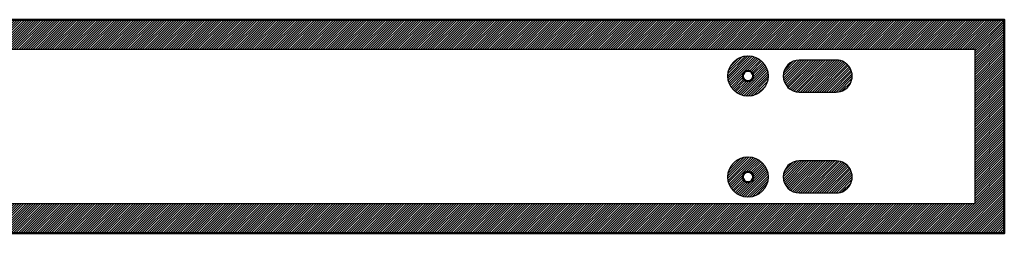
# Model space of a CAD drawing. Header units: millimetres. Extents: x 0 to 1220, y -127 to 0.
# Tile 3 of 3: x 634 to 1220, y -127 to 0. Entities that reach past the tile are written whole.
import ezdxf

# ---------------------------------------------------------------- set-up
doc = ezdxf.new("R2010")
doc.units = ezdxf.units.MM
for name, color, linetype, true_color in [('SkLO BORDER OF DRILLING AREA', 7, 'Continuous', 0x007f00), ('SkLO CANOPY OUTLINE', 7, 'Continuous', 0x7d26cd), ('SkLO MOUNTING HOLES', 7, 'Continuous', 0x7d26cd), ('SkLO NO DRILLING AREA', 7, 'Continuous', 0xc80000)]:
    doc.layers.add(name, color=color, linetype=linetype, true_color=true_color)
pattern_1 = [(45, (11020.7304, 127), (-0.70710678, 0.70710678), [])]

msp = doc.modelspace()

# ---------------------------------------------------------------- hatches: boundary and pattern name
at = {"layer": 'SkLO NO DRILLING AREA'}
h = msp.add_hatch(dxfattribs=at)
h.set_pattern_fill('Hatch1', color=256, scale=8, angle=45, style=0, pattern_type=2)
h.set_pattern_definition([(45, (12133.8838, 381), (-0.70710678, 0.70710678), [])])
h.paths.add_polyline_path([(0, 0), (1220, 0), (1220, -127), (0, -127)], flags=0)
h.paths.add_polyline_path([(17.5, -17.5), (1202.5, -17.5), (1202.5, -109.5), (17.5, -109.5)], flags=0)
h = msp.add_hatch(dxfattribs=at)
h.set_pattern_fill('Hatch1', color=256, scale=8, angle=45, style=0, pattern_type=2)
h.set_pattern_definition(pattern_1)
h.paths.add_polyline_path([(1079.5, -33.5), (1079.5, -33.29), (1079.49, -33.08), (1079.48, -32.87), (1079.47, -32.67), (1079.45, -32.46), (1079.43, -32.25), (1079.41, -32.04), (1079.38, -31.83), (1079.35, -31.63), (1079.32, -31.42), (1079.28, -31.22), (1079.24, -31.01), (1079.19, -30.81), (1079.15, -30.6), (1079.09, -30.4), (1079.04, -30.2), (1078.98, -30), (1078.92, -29.8), (1078.85, -29.6), (1078.78, -29.41), (1078.71, -29.21), (1078.63, -29.02), (1078.55, -28.82), (1078.47, -28.63), (1078.38, -28.44), (1078.29, -28.25), (1078.2, -28.07), (1078.1, -27.88), (1078, -27.7), (1077.9, -27.52), (1077.8, -27.33), (1077.69, -27.16), (1077.57, -26.98), (1077.46, -26.81), (1077.34, -26.63), (1077.22, -26.46), (1077.1, -26.3), (1076.97, -26.13), (1076.84, -25.97), (1076.71, -25.8), (1076.57, -25.65), (1076.43, -25.49), (1076.29, -25.33), (1076.15, -25.18), (1076, -25.03), (1075.86, -24.89), (1075.7, -24.74), (1075.55, -24.6), (1075.39, -24.46), (1075.24, -24.33), (1075.07, -24.19), (1074.91, -24.06), (1074.75, -23.93), (1074.58, -23.81), (1074.41, -23.69), (1074.24, -23.57), (1074.06, -23.45), (1073.89, -23.34), (1073.71, -23.23), (1073.53, -23.13), (1073.35, -23.02), (1073.17, -22.92), (1072.98, -22.82), (1072.79, -22.73), (1072.61, -22.64), (1072.42, -22.55), (1072.22, -22.47), (1072.03, -22.39), (1071.84, -22.31), (1071.64, -22.24), (1071.45, -22.17), (1071.25, -22.1), (1071.05, -22.04), (1070.85, -21.98), (1070.65, -21.92), (1070.45, -21.87), (1070.24, -21.82), (1070.04, -21.77), (1069.83, -21.73), (1069.63, -21.69), (1069.42, -21.66), (1069.22, -21.62), (1069.01, -21.6), (1068.8, -21.57), (1068.59, -21.55), (1068.39, -21.53), (1068.18, -21.52), (1067.97, -21.51), (1067.76, -21.5), (1067.55, -21.5), (1067.34, -21.5), (1067.13, -21.51), (1066.93, -21.51), (1066.72, -21.53), (1066.51, -21.54), (1066.3, -21.56), (1066.09, -21.58), (1065.89, -21.61), (1065.68, -21.64), (1065.47, -21.67), (1065.27, -21.71), (1065.06, -21.75), (1064.86, -21.79), (1064.66, -21.84), (1064.45, -21.89), (1064.25, -21.95), (1064.05, -22.01), (1063.85, -22.07), (1063.65, -22.13), (1063.46, -22.2), (1063.26, -22.27), (1063.07, -22.35), (1062.87, -22.43), (1062.68, -22.51), (1062.49, -22.6), (1062.3, -22.69), (1062.11, -22.78), (1061.93, -22.87), (1061.74, -22.97), (1061.56, -23.07), (1061.38, -23.18), (1061.2, -23.29), (1061.02, -23.4), (1060.85, -23.51), (1060.68, -23.63), (1060.51, -23.75), (1060.34, -23.87), (1060.17, -24), (1060.01, -24.13), (1059.84, -24.26), (1059.68, -24.39), (1059.53, -24.53), (1059.37, -24.67), (1059.22, -24.81), (1059.07, -24.96), (1058.92, -25.11), (1058.78, -25.26), (1058.64, -25.41), (1058.5, -25.57), (1058.36, -25.72), (1058.23, -25.88), (1058.09, -26.05), (1057.97, -26.21), (1057.84, -26.38), (1057.72, -26.55), (1057.6, -26.72), (1057.48, -26.89), (1057.37, -27.07), (1057.26, -27.25), (1057.15, -27.42), (1057.05, -27.61), (1056.95, -27.79), (1056.85, -27.97), (1056.75, -28.16), (1056.66, -28.35), (1056.57, -28.54), (1056.49, -28.73), (1056.41, -28.92), (1056.33, -29.11), (1056.26, -29.31), (1056.18, -29.5), (1056.12, -29.7), (1056.05, -29.9), (1055.99, -30.1), (1055.93, -30.3), (1055.88, -30.5), (1055.83, -30.71), (1055.78, -30.91), (1055.74, -31.11), (1055.7, -31.32), (1055.66, -31.52), (1055.63, -31.73), (1055.6, -31.94), (1055.58, -32.15), (1055.55, -32.35), (1055.54, -32.56), (1055.52, -32.77), (1055.51, -32.98), (1055.5, -33.19), (1055.5, -33.4), (1055.5, -33.6), (1055.5, -33.81), (1055.51, -34.02), (1055.52, -34.23), (1055.54, -34.44), (1055.55, -34.65), (1055.58, -34.85), (1055.6, -35.06), (1055.63, -35.27), (1055.66, -35.48), (1055.7, -35.68), (1055.74, -35.89), (1055.78, -36.09), (1055.83, -36.29), (1055.88, -36.5), (1055.93, -36.7), (1055.99, -36.9), (1056.05, -37.1), (1056.12, -37.3), (1056.18, -37.5), (1056.26, -37.69), (1056.33, -37.89), (1056.41, -38.08), (1056.49, -38.27), (1056.57, -38.46), (1056.66, -38.65), (1056.75, -38.84), (1056.85, -39.03), (1056.95, -39.21), (1057.05, -39.39), (1057.15, -39.58), (1057.26, -39.75), (1057.37, -39.93), (1057.48, -40.11), (1057.6, -40.28), (1057.72, -40.45), (1057.84, -40.62), (1057.97, -40.79), (1058.09, -40.95), (1058.23, -41.12), (1058.36, -41.28), (1058.5, -41.43), (1058.64, -41.59), (1058.78, -41.74), (1058.92, -41.89), (1059.07, -42.04), (1059.22, -42.19), (1059.37, -42.33), (1059.53, -42.47), (1059.68, -42.61), (1059.84, -42.74), (1060.01, -42.87), (1060.17, -43), (1060.34, -43.13), (1060.51, -43.25), (1060.68, -43.37), (1060.85, -43.49), (1061.02, -43.6), (1061.2, -43.71), (1061.38, -43.82), (1061.56, -43.93), (1061.74, -44.03), (1061.93, -44.13), (1062.11, -44.22), (1062.3, -44.31), (1062.49, -44.4), (1062.68, -44.49), (1062.87, -44.57), (1063.07, -44.65), (1063.26, -44.73), (1063.46, -44.8), (1063.65, -44.87), (1063.85, -44.93), (1064.05, -44.99), (1064.25, -45.05), (1064.45, -45.11), (1064.66, -45.16), (1064.86, -45.21), (1065.06, -45.25), (1065.27, -45.29), (1065.47, -45.33), (1065.68, -45.36), (1065.89, -45.39), (1066.09, -45.42), (1066.3, -45.44), (1066.51, -45.46), (1066.72, -45.47), (1066.93, -45.49), (1067.13, -45.49), (1067.34, -45.5), (1067.55, -45.5), (1067.76, -45.5), (1067.97, -45.49), (1068.18, -45.48), (1068.39, -45.47), (1068.59, -45.45), (1068.8, -45.43), (1069.01, -45.4), (1069.22, -45.38), (1069.42, -45.34), (1069.63, -45.31), (1069.83, -45.27), (1070.04, -45.23), (1070.24, -45.18), (1070.45, -45.13), (1070.65, -45.08), (1070.85, -45.02), (1071.05, -44.96), (1071.25, -44.9), (1071.45, -44.83), (1071.64, -44.76), (1071.84, -44.69), (1072.03, -44.61), (1072.22, -44.53), (1072.42, -44.45), (1072.61, -44.36), (1072.79, -44.27), (1072.98, -44.18), (1073.17, -44.08), (1073.35, -43.98), (1073.53, -43.87), (1073.71, -43.77), (1073.89, -43.66), (1074.06, -43.55), (1074.24, -43.43), (1074.41, -43.31), (1074.58, -43.19), (1074.75, -43.07), (1074.91, -42.94), (1075.07, -42.81), (1075.24, -42.67), (1075.39, -42.54), (1075.55, -42.4), (1075.7, -42.26), (1075.86, -42.11), (1076, -41.97), (1076.15, -41.82), (1076.29, -41.67), (1076.43, -41.51), (1076.57, -41.35), (1076.71, -41.2), (1076.84, -41.03), (1076.97, -40.87), (1077.1, -40.7), (1077.22, -40.54), (1077.34, -40.37), (1077.46, -40.19), (1077.57, -40.02), (1077.69, -39.84), (1077.8, -39.67), (1077.9, -39.48), (1078, -39.3), (1078.1, -39.12), (1078.2, -38.93), (1078.29, -38.75), (1078.38, -38.56), (1078.47, -38.37), (1078.55, -38.18), (1078.63, -37.98), (1078.71, -37.79), (1078.78, -37.59), (1078.85, -37.4), (1078.92, -37.2), (1078.98, -37), (1079.04, -36.8), (1079.09, -36.6), (1079.15, -36.4), (1079.19, -36.19), (1079.24, -35.99), (1079.28, -35.78), (1079.32, -35.58), (1079.35, -35.37), (1079.38, -35.17), (1079.41, -34.96), (1079.43, -34.75), (1079.45, -34.54), (1079.47, -34.33), (1079.48, -34.13), (1079.49, -33.92), (1079.5, -33.71)], flags=0)
h.paths.add_polyline_path([(1070.6, -33.5), (1070.6, -33.55), (1070.6, -33.61), (1070.6, -33.66), (1070.59, -33.72), (1070.59, -33.77), (1070.58, -33.82), (1070.58, -33.88), (1070.57, -33.93), (1070.56, -33.98), (1070.55, -34.04), (1070.54, -34.09), (1070.53, -34.14), (1070.52, -34.2), (1070.51, -34.25), (1070.49, -34.3), (1070.48, -34.35), (1070.47, -34.4), (1070.45, -34.46), (1070.43, -34.51), (1070.41, -34.56), (1070.4, -34.61), (1070.38, -34.66), (1070.35, -34.71), (1070.33, -34.76), (1070.31, -34.81), (1070.29, -34.86), (1070.26, -34.9), (1070.24, -34.95), (1070.21, -35), (1070.19, -35.05), (1070.16, -35.09), (1070.13, -35.14), (1070.1, -35.18), (1070.07, -35.23), (1070.04, -35.27), (1070.01, -35.32), (1069.98, -35.36), (1069.95, -35.4), (1069.91, -35.45), (1069.88, -35.49), (1069.84, -35.53), (1069.81, -35.57), (1069.77, -35.61), (1069.73, -35.65), (1069.7, -35.69), (1069.66, -35.73), (1069.62, -35.76), (1069.58, -35.8), (1069.54, -35.83), (1069.5, -35.87), (1069.46, -35.9), (1069.41, -35.94), (1069.37, -35.97), (1069.33, -36), (1069.28, -36.03), (1069.24, -36.07), (1069.2, -36.1), (1069.15, -36.12), (1069.1, -36.15), (1069.06, -36.18), (1069.01, -36.21), (1068.96, -36.23), (1068.92, -36.26), (1068.87, -36.28), (1068.82, -36.31), (1068.77, -36.33), (1068.72, -36.35), (1068.67, -36.37), (1068.62, -36.39), (1068.57, -36.41), (1068.52, -36.43), (1068.47, -36.44), (1068.42, -36.46), (1068.37, -36.48), (1068.31, -36.49), (1068.26, -36.51), (1068.21, -36.52), (1068.16, -36.53), (1068.1, -36.54), (1068.05, -36.55), (1068, -36.56), (1067.94, -36.57), (1067.89, -36.58), (1067.84, -36.58), (1067.78, -36.59), (1067.73, -36.59), (1067.68, -36.6), (1067.62, -36.6), (1067.57, -36.6), (1067.51, -36.6), (1067.46, -36.6), (1067.41, -36.6), (1067.35, -36.6), (1067.3, -36.59), (1067.24, -36.59), (1067.19, -36.58), (1067.14, -36.58), (1067.08, -36.57), (1067.03, -36.56), (1066.98, -36.56), (1066.92, -36.55), (1066.87, -36.54), (1066.82, -36.52), (1066.77, -36.51), (1066.71, -36.5), (1066.66, -36.48), (1066.61, -36.47), (1066.56, -36.45), (1066.51, -36.44), (1066.46, -36.42), (1066.4, -36.4), (1066.35, -36.38), (1066.3, -36.36), (1066.25, -36.34), (1066.21, -36.32), (1066.16, -36.29), (1066.11, -36.27), (1066.06, -36.25), (1066.01, -36.22), (1065.97, -36.19), (1065.92, -36.17), (1065.87, -36.14), (1065.83, -36.11), (1065.78, -36.08), (1065.74, -36.05), (1065.69, -36.02), (1065.65, -35.99), (1065.61, -35.95), (1065.56, -35.92), (1065.52, -35.89), (1065.48, -35.85), (1065.44, -35.82), (1065.4, -35.78), (1065.36, -35.74), (1065.32, -35.71), (1065.28, -35.67), (1065.25, -35.63), (1065.21, -35.59), (1065.17, -35.55), (1065.14, -35.51), (1065.1, -35.47), (1065.07, -35.43), (1065.04, -35.38), (1065, -35.34), (1064.97, -35.3), (1064.94, -35.25), (1064.91, -35.21), (1064.88, -35.16), (1064.85, -35.12), (1064.83, -35.07), (1064.8, -35.02), (1064.77, -34.98), (1064.75, -34.93), (1064.72, -34.88), (1064.7, -34.83), (1064.68, -34.78), (1064.66, -34.73), (1064.63, -34.68), (1064.61, -34.63), (1064.6, -34.58), (1064.58, -34.53), (1064.56, -34.48), (1064.54, -34.43), (1064.53, -34.38), (1064.51, -34.33), (1064.5, -34.27), (1064.49, -34.22), (1064.47, -34.17), (1064.46, -34.12), (1064.45, -34.06), (1064.44, -34.01), (1064.43, -33.96), (1064.43, -33.9), (1064.42, -33.85), (1064.41, -33.8), (1064.41, -33.74), (1064.41, -33.69), (1064.4, -33.63), (1064.4, -33.58), (1064.4, -33.53), (1064.4, -33.47), (1064.4, -33.42), (1064.4, -33.37), (1064.41, -33.31), (1064.41, -33.26), (1064.41, -33.2), (1064.42, -33.15), (1064.43, -33.1), (1064.43, -33.04), (1064.44, -32.99), (1064.45, -32.94), (1064.46, -32.88), (1064.47, -32.83), (1064.49, -32.78), (1064.5, -32.73), (1064.51, -32.67), (1064.53, -32.62), (1064.54, -32.57), (1064.56, -32.52), (1064.58, -32.47), (1064.6, -32.42), (1064.61, -32.37), (1064.63, -32.32), (1064.66, -32.27), (1064.68, -32.22), (1064.7, -32.17), (1064.72, -32.12), (1064.75, -32.07), (1064.77, -32.02), (1064.8, -31.98), (1064.83, -31.93), (1064.85, -31.88), (1064.88, -31.84), (1064.91, -31.79), (1064.94, -31.75), (1064.97, -31.7), (1065, -31.66), (1065.04, -31.62), (1065.07, -31.57), (1065.1, -31.53), (1065.14, -31.49), (1065.17, -31.45), (1065.21, -31.41), (1065.25, -31.37), (1065.28, -31.33), (1065.32, -31.29), (1065.36, -31.26), (1065.4, -31.22), (1065.44, -31.18), (1065.48, -31.15), (1065.52, -31.11), (1065.56, -31.08), (1065.61, -31.05), (1065.65, -31.01), (1065.69, -30.98), (1065.74, -30.95), (1065.78, -30.92), (1065.83, -30.89), (1065.87, -30.86), (1065.92, -30.83), (1065.97, -30.81), (1066.01, -30.78), (1066.06, -30.75), (1066.11, -30.73), (1066.16, -30.71), (1066.21, -30.68), (1066.25, -30.66), (1066.3, -30.64), (1066.35, -30.62), (1066.4, -30.6), (1066.46, -30.58), (1066.51, -30.56), (1066.56, -30.55), (1066.61, -30.53), (1066.66, -30.52), (1066.71, -30.5), (1066.77, -30.49), (1066.82, -30.48), (1066.87, -30.46), (1066.92, -30.45), (1066.98, -30.44), (1067.03, -30.44), (1067.08, -30.43), (1067.14, -30.42), (1067.19, -30.42), (1067.24, -30.41), (1067.3, -30.41), (1067.35, -30.4), (1067.41, -30.4), (1067.46, -30.4), (1067.51, -30.4), (1067.57, -30.4), (1067.62, -30.4), (1067.68, -30.4), (1067.73, -30.41), (1067.78, -30.41), (1067.84, -30.42), (1067.89, -30.42), (1067.94, -30.43), (1068, -30.44), (1068.05, -30.45), (1068.1, -30.46), (1068.16, -30.47), (1068.21, -30.48), (1068.26, -30.49), (1068.31, -30.51), (1068.37, -30.52), (1068.42, -30.54), (1068.47, -30.56), (1068.52, -30.57), (1068.57, -30.59), (1068.62, -30.61), (1068.67, -30.63), (1068.72, -30.65), (1068.77, -30.67), (1068.82, -30.69), (1068.87, -30.72), (1068.92, -30.74), (1068.96, -30.77), (1069.01, -30.79), (1069.06, -30.82), (1069.1, -30.85), (1069.15, -30.88), (1069.2, -30.9), (1069.24, -30.93), (1069.28, -30.97), (1069.33, -31), (1069.37, -31.03), (1069.41, -31.06), (1069.46, -31.1), (1069.5, -31.13), (1069.54, -31.17), (1069.58, -31.2), (1069.62, -31.24), (1069.66, -31.27), (1069.7, -31.31), (1069.73, -31.35), (1069.77, -31.39), (1069.81, -31.43), (1069.84, -31.47), (1069.88, -31.51), (1069.91, -31.55), (1069.95, -31.6), (1069.98, -31.64), (1070.01, -31.68), (1070.04, -31.73), (1070.07, -31.77), (1070.1, -31.82), (1070.13, -31.86), (1070.16, -31.91), (1070.19, -31.95), (1070.21, -32), (1070.24, -32.05), (1070.26, -32.1), (1070.29, -32.14), (1070.31, -32.19), (1070.33, -32.24), (1070.35, -32.29), (1070.38, -32.34), (1070.4, -32.39), (1070.41, -32.44), (1070.43, -32.49), (1070.45, -32.54), (1070.47, -32.6), (1070.48, -32.65), (1070.49, -32.7), (1070.51, -32.75), (1070.52, -32.8), (1070.53, -32.86), (1070.54, -32.91), (1070.55, -32.96), (1070.56, -33.02), (1070.57, -33.07), (1070.58, -33.12), (1070.58, -33.18), (1070.59, -33.23), (1070.59, -33.28), (1070.6, -33.34), (1070.6, -33.39), (1070.6, -33.45)], flags=0)
h = msp.add_hatch(dxfattribs=at)
h.set_pattern_fill('Hatch1', color=256, scale=8, angle=45, style=0, pattern_type=2)
h.set_pattern_definition([(45, (12133.8838, 411), (-0.70710678, 0.70710678), [])])
h.paths.add_polyline_path([(1120, -24), (1098, -24), (1097.89, -24), (1097.77, -24), (1097.66, -24.01), (1097.54, -24.01), (1097.43, -24.02), (1097.31, -24.02), (1097.2, -24.03), (1097.08, -24.04), (1096.97, -24.06), (1096.85, -24.07), (1096.74, -24.08), (1096.62, -24.1), (1096.51, -24.12), (1096.39, -24.14), (1096.28, -24.16), (1096.16, -24.18), (1096.05, -24.2), (1095.94, -24.23), (1095.82, -24.25), (1095.71, -24.28), (1095.59, -24.31), (1095.48, -24.34), (1095.37, -24.37), (1095.25, -24.41), (1095.14, -24.44), (1095.03, -24.48), (1094.92, -24.51), (1094.81, -24.55), (1094.69, -24.59), (1094.58, -24.64), (1094.47, -24.68), (1094.36, -24.72), (1094.26, -24.77), (1094.15, -24.82), (1094.04, -24.86), (1093.93, -24.91), (1093.83, -24.97), (1093.72, -25.02), (1093.62, -25.07), (1093.51, -25.13), (1093.41, -25.18), (1093.31, -25.24), (1093.2, -25.3), (1093.1, -25.36), (1093, -25.42), (1092.9, -25.48), (1092.8, -25.55), (1092.71, -25.61), (1092.61, -25.68), (1092.51, -25.74), (1092.42, -25.81), (1092.33, -25.88), (1092.23, -25.95), (1092.14, -26.02), (1092.05, -26.09), (1091.96, -26.17), (1091.87, -26.24), (1091.78, -26.32), (1091.7, -26.39), (1091.61, -26.47), (1091.53, -26.55), (1091.45, -26.62), (1091.36, -26.7), (1091.28, -26.78), (1091.2, -26.86), (1091.12, -26.95), (1091.05, -27.03), (1090.97, -27.11), (1090.89, -27.2), (1090.82, -27.28), (1090.74, -27.37), (1090.67, -27.46), (1090.59, -27.55), (1090.52, -27.64), (1090.45, -27.73), (1090.38, -27.83), (1090.31, -27.92), (1090.24, -28.01), (1090.18, -28.11), (1090.11, -28.21), (1090.05, -28.3), (1089.98, -28.4), (1089.92, -28.5), (1089.86, -28.6), (1089.8, -28.7), (1089.74, -28.81), (1089.68, -28.91), (1089.63, -29.01), (1089.57, -29.12), (1089.52, -29.22), (1089.47, -29.33), (1089.41, -29.43), (1089.36, -29.54), (1089.32, -29.65), (1089.27, -29.76), (1089.22, -29.86), (1089.18, -29.97), (1089.14, -30.08), (1089.09, -30.19), (1089.05, -30.31), (1089.01, -30.42), (1088.98, -30.53), (1088.94, -30.64), (1088.91, -30.75), (1088.87, -30.87), (1088.84, -30.98), (1088.81, -31.09), (1088.78, -31.21), (1088.75, -31.32), (1088.73, -31.44), (1088.7, -31.55), (1088.68, -31.66), (1088.66, -31.78), (1088.64, -31.89), (1088.62, -32.01), (1088.6, -32.12), (1088.58, -32.24), (1088.57, -32.35), (1088.56, -32.47), (1088.54, -32.58), (1088.53, -32.7), (1088.52, -32.81), (1088.52, -32.93), (1088.51, -33.04), (1088.51, -33.16), (1088.5, -33.27), (1088.5, -33.39), (1088.5, -33.5), (1088.5, -33.61), (1088.5, -33.73), (1088.51, -33.84), (1088.51, -33.96), (1088.52, -34.07), (1088.52, -34.19), (1088.53, -34.3), (1088.54, -34.42), (1088.56, -34.53), (1088.57, -34.65), (1088.58, -34.76), (1088.6, -34.88), (1088.62, -34.99), (1088.64, -35.11), (1088.66, -35.22), (1088.68, -35.34), (1088.7, -35.45), (1088.73, -35.56), (1088.75, -35.68), (1088.78, -35.79), (1088.81, -35.91), (1088.84, -36.02), (1088.87, -36.13), (1088.91, -36.25), (1088.94, -36.36), (1088.98, -36.47), (1089.01, -36.58), (1089.05, -36.69), (1089.09, -36.81), (1089.14, -36.92), (1089.18, -37.03), (1089.22, -37.14), (1089.27, -37.24), (1089.32, -37.35), (1089.36, -37.46), (1089.41, -37.57), (1089.47, -37.67), (1089.52, -37.78), (1089.57, -37.88), (1089.63, -37.99), (1089.68, -38.09), (1089.74, -38.19), (1089.8, -38.3), (1089.86, -38.4), (1089.92, -38.5), (1089.98, -38.6), (1090.05, -38.7), (1090.11, -38.79), (1090.18, -38.89), (1090.24, -38.99), (1090.31, -39.08), (1090.38, -39.17), (1090.45, -39.27), (1090.52, -39.36), (1090.59, -39.45), (1090.67, -39.54), (1090.74, -39.63), (1090.82, -39.72), (1090.89, -39.8), (1090.97, -39.89), (1091.05, -39.97), (1091.12, -40.05), (1091.2, -40.14), (1091.28, -40.22), (1091.36, -40.3), (1091.45, -40.38), (1091.53, -40.45), (1091.61, -40.53), (1091.7, -40.61), (1091.78, -40.68), (1091.87, -40.76), (1091.96, -40.83), (1092.05, -40.91), (1092.14, -40.98), (1092.23, -41.05), (1092.33, -41.12), (1092.42, -41.19), (1092.51, -41.26), (1092.61, -41.32), (1092.71, -41.39), (1092.8, -41.45), (1092.9, -41.52), (1093, -41.58), (1093.1, -41.64), (1093.2, -41.7), (1093.31, -41.76), (1093.41, -41.82), (1093.51, -41.87), (1093.62, -41.93), (1093.72, -41.98), (1093.83, -42.03), (1093.93, -42.09), (1094.04, -42.14), (1094.15, -42.18), (1094.26, -42.23), (1094.36, -42.28), (1094.47, -42.32), (1094.58, -42.36), (1094.69, -42.41), (1094.81, -42.45), (1094.92, -42.49), (1095.03, -42.52), (1095.14, -42.56), (1095.25, -42.59), (1095.37, -42.63), (1095.48, -42.66), (1095.59, -42.69), (1095.71, -42.72), (1095.82, -42.75), (1095.94, -42.77), (1096.05, -42.8), (1096.16, -42.82), (1096.28, -42.84), (1096.39, -42.86), (1096.51, -42.88), (1096.62, -42.9), (1096.74, -42.92), (1096.85, -42.93), (1096.97, -42.94), (1097.08, -42.96), (1097.2, -42.97), (1097.31, -42.98), (1097.43, -42.98), (1097.54, -42.99), (1097.66, -42.99), (1097.77, -43), (1097.89, -43), (1098, -43), (1120, -43), (1120.11, -43), (1120.23, -43), (1120.34, -42.99), (1120.46, -42.99), (1120.57, -42.98), (1120.69, -42.98), (1120.8, -42.97), (1120.92, -42.96), (1121.03, -42.94), (1121.15, -42.93), (1121.26, -42.92), (1121.38, -42.9), (1121.49, -42.88), (1121.61, -42.86), (1121.72, -42.84), (1121.84, -42.82), (1121.95, -42.8), (1122.06, -42.77), (1122.18, -42.75), (1122.29, -42.72), (1122.41, -42.69), (1122.52, -42.66), (1122.63, -42.63), (1122.75, -42.59), (1122.86, -42.56), (1122.97, -42.52), (1123.08, -42.49), (1123.19, -42.45), (1123.31, -42.41), (1123.42, -42.36), (1123.53, -42.32), (1123.64, -42.28), (1123.74, -42.23), (1123.85, -42.18), (1123.96, -42.14), (1124.07, -42.09), (1124.17, -42.03), (1124.28, -41.98), (1124.38, -41.93), (1124.49, -41.87), (1124.59, -41.82), (1124.69, -41.76), (1124.8, -41.7), (1124.9, -41.64), (1125, -41.58), (1125.1, -41.52), (1125.2, -41.45), (1125.29, -41.39), (1125.39, -41.32), (1125.49, -41.26), (1125.58, -41.19), (1125.67, -41.12), (1125.77, -41.05), (1125.86, -40.98), (1125.95, -40.91), (1126.04, -40.83), (1126.13, -40.76), (1126.22, -40.68), (1126.3, -40.61), (1126.39, -40.53), (1126.47, -40.45), (1126.55, -40.38), (1126.64, -40.3), (1126.72, -40.22), (1126.8, -40.14), (1126.88, -40.05), (1126.95, -39.97), (1127.03, -39.89), (1127.11, -39.8), (1127.18, -39.72), (1127.26, -39.63), (1127.33, -39.54), (1127.41, -39.45), (1127.48, -39.36), (1127.55, -39.27), (1127.62, -39.17), (1127.69, -39.08), (1127.76, -38.99), (1127.82, -38.89), (1127.89, -38.79), (1127.95, -38.7), (1128.02, -38.6), (1128.08, -38.5), (1128.14, -38.4), (1128.2, -38.3), (1128.26, -38.19), (1128.32, -38.09), (1128.37, -37.99), (1128.43, -37.88), (1128.48, -37.78), (1128.53, -37.67), (1128.59, -37.57), (1128.64, -37.46), (1128.68, -37.35), (1128.73, -37.24), (1128.78, -37.14), (1128.82, -37.03), (1128.86, -36.92), (1128.91, -36.81), (1128.95, -36.69), (1128.99, -36.58), (1129.02, -36.47), (1129.06, -36.36), (1129.09, -36.25), (1129.13, -36.13), (1129.16, -36.02), (1129.19, -35.91), (1129.22, -35.79), (1129.25, -35.68), (1129.27, -35.56), (1129.3, -35.45), (1129.32, -35.34), (1129.34, -35.22), (1129.36, -35.11), (1129.38, -34.99), (1129.4, -34.88), (1129.42, -34.76), (1129.43, -34.65), (1129.44, -34.53), (1129.46, -34.42), (1129.47, -34.3), (1129.48, -34.19), (1129.48, -34.07), (1129.49, -33.96), (1129.49, -33.84), (1129.5, -33.73), (1129.5, -33.61), (1129.5, -33.5), (1129.5, -33.39), (1129.5, -33.27), (1129.49, -33.16), (1129.49, -33.04), (1129.48, -32.93), (1129.48, -32.81), (1129.47, -32.7), (1129.46, -32.58), (1129.44, -32.47), (1129.43, -32.35), (1129.42, -32.24), (1129.4, -32.12), (1129.38, -32.01), (1129.36, -31.89), (1129.34, -31.78), (1129.32, -31.66), (1129.3, -31.55), (1129.27, -31.44), (1129.25, -31.32), (1129.22, -31.21), (1129.19, -31.09), (1129.16, -30.98), (1129.13, -30.87), (1129.09, -30.75), (1129.06, -30.64), (1129.02, -30.53), (1128.99, -30.42), (1128.95, -30.31), (1128.91, -30.19), (1128.86, -30.08), (1128.82, -29.97), (1128.78, -29.86), (1128.73, -29.76), (1128.68, -29.65), (1128.64, -29.54), (1128.59, -29.43), (1128.53, -29.33), (1128.48, -29.22), (1128.43, -29.12), (1128.37, -29.01), (1128.32, -28.91), (1128.26, -28.81), (1128.2, -28.7), (1128.14, -28.6), (1128.08, -28.5), (1128.02, -28.4), (1127.95, -28.3), (1127.89, -28.21), (1127.82, -28.11), (1127.76, -28.01), (1127.69, -27.92), (1127.62, -27.83), (1127.55, -27.73), (1127.48, -27.64), (1127.41, -27.55), (1127.33, -27.46), (1127.26, -27.37), (1127.18, -27.28), (1127.11, -27.2), (1127.03, -27.11), (1126.95, -27.03), (1126.88, -26.95), (1126.8, -26.86), (1126.72, -26.78), (1126.64, -26.7), (1126.55, -26.62), (1126.47, -26.55), (1126.39, -26.47), (1126.3, -26.39), (1126.22, -26.32), (1126.13, -26.24), (1126.04, -26.17), (1125.95, -26.09), (1125.86, -26.02), (1125.77, -25.95), (1125.67, -25.88), (1125.58, -25.81), (1125.49, -25.74), (1125.39, -25.68), (1125.29, -25.61), (1125.2, -25.55), (1125.1, -25.48), (1125, -25.42), (1124.9, -25.36), (1124.8, -25.3), (1124.69, -25.24), (1124.59, -25.18), (1124.49, -25.13), (1124.38, -25.07), (1124.28, -25.02), (1124.17, -24.97), (1124.07, -24.91), (1123.96, -24.86), (1123.85, -24.82), (1123.74, -24.77), (1123.64, -24.72), (1123.53, -24.68), (1123.42, -24.64), (1123.31, -24.59), (1123.19, -24.55), (1123.08, -24.51), (1122.97, -24.48), (1122.86, -24.44), (1122.75, -24.41), (1122.63, -24.37), (1122.52, -24.34), (1122.41, -24.31), (1122.29, -24.28), (1122.18, -24.25), (1122.06, -24.23), (1121.95, -24.2), (1121.84, -24.18), (1121.72, -24.16), (1121.61, -24.14), (1121.49, -24.12), (1121.38, -24.1), (1121.26, -24.08), (1121.15, -24.07), (1121.03, -24.06), (1120.92, -24.04), (1120.8, -24.03), (1120.69, -24.02), (1120.57, -24.02), (1120.46, -24.01), (1120.34, -24.01), (1120.23, -24), (1120.11, -24)], flags=0)
h = msp.add_hatch(dxfattribs=at)
h.set_pattern_fill('Hatch1', color=256, scale=8, angle=45, style=0, pattern_type=2)
h.set_pattern_definition(pattern_1)
h.paths.add_polyline_path([(1079.5, -93.5), (1079.5, -93.29), (1079.49, -93.08), (1079.48, -92.87), (1079.47, -92.67), (1079.45, -92.46), (1079.43, -92.25), (1079.41, -92.04), (1079.38, -91.83), (1079.35, -91.63), (1079.32, -91.42), (1079.28, -91.22), (1079.24, -91.01), (1079.19, -90.81), (1079.15, -90.6), (1079.09, -90.4), (1079.04, -90.2), (1078.98, -90), (1078.92, -89.8), (1078.85, -89.6), (1078.78, -89.41), (1078.71, -89.21), (1078.63, -89.02), (1078.55, -88.82), (1078.47, -88.63), (1078.38, -88.44), (1078.29, -88.25), (1078.2, -88.07), (1078.1, -87.88), (1078, -87.7), (1077.9, -87.52), (1077.8, -87.33), (1077.69, -87.16), (1077.57, -86.98), (1077.46, -86.81), (1077.34, -86.63), (1077.22, -86.46), (1077.1, -86.3), (1076.97, -86.13), (1076.84, -85.97), (1076.71, -85.8), (1076.57, -85.65), (1076.43, -85.49), (1076.29, -85.33), (1076.15, -85.18), (1076, -85.03), (1075.86, -84.89), (1075.7, -84.74), (1075.55, -84.6), (1075.39, -84.46), (1075.24, -84.33), (1075.07, -84.19), (1074.91, -84.06), (1074.75, -83.93), (1074.58, -83.81), (1074.41, -83.69), (1074.24, -83.57), (1074.06, -83.45), (1073.89, -83.34), (1073.71, -83.23), (1073.53, -83.13), (1073.35, -83.02), (1073.17, -82.92), (1072.98, -82.82), (1072.79, -82.73), (1072.61, -82.64), (1072.42, -82.55), (1072.22, -82.47), (1072.03, -82.39), (1071.84, -82.31), (1071.64, -82.24), (1071.45, -82.17), (1071.25, -82.1), (1071.05, -82.04), (1070.85, -81.98), (1070.65, -81.92), (1070.45, -81.87), (1070.24, -81.82), (1070.04, -81.77), (1069.83, -81.73), (1069.63, -81.69), (1069.42, -81.66), (1069.22, -81.62), (1069.01, -81.6), (1068.8, -81.57), (1068.59, -81.55), (1068.39, -81.53), (1068.18, -81.52), (1067.97, -81.51), (1067.76, -81.5), (1067.55, -81.5), (1067.34, -81.5), (1067.13, -81.51), (1066.93, -81.51), (1066.72, -81.53), (1066.51, -81.54), (1066.3, -81.56), (1066.09, -81.58), (1065.89, -81.61), (1065.68, -81.64), (1065.47, -81.67), (1065.27, -81.71), (1065.06, -81.75), (1064.86, -81.79), (1064.66, -81.84), (1064.45, -81.89), (1064.25, -81.95), (1064.05, -82.01), (1063.85, -82.07), (1063.65, -82.13), (1063.46, -82.2), (1063.26, -82.27), (1063.07, -82.35), (1062.87, -82.43), (1062.68, -82.51), (1062.49, -82.6), (1062.3, -82.69), (1062.11, -82.78), (1061.93, -82.87), (1061.74, -82.97), (1061.56, -83.07), (1061.38, -83.18), (1061.2, -83.29), (1061.02, -83.4), (1060.85, -83.51), (1060.68, -83.63), (1060.51, -83.75), (1060.34, -83.87), (1060.17, -84), (1060.01, -84.13), (1059.84, -84.26), (1059.68, -84.39), (1059.53, -84.53), (1059.37, -84.67), (1059.22, -84.81), (1059.07, -84.96), (1058.92, -85.11), (1058.78, -85.26), (1058.64, -85.41), (1058.5, -85.57), (1058.36, -85.72), (1058.23, -85.88), (1058.09, -86.05), (1057.97, -86.21), (1057.84, -86.38), (1057.72, -86.55), (1057.6, -86.72), (1057.48, -86.89), (1057.37, -87.07), (1057.26, -87.25), (1057.15, -87.42), (1057.05, -87.61), (1056.95, -87.79), (1056.85, -87.97), (1056.75, -88.16), (1056.66, -88.35), (1056.57, -88.54), (1056.49, -88.73), (1056.41, -88.92), (1056.33, -89.11), (1056.26, -89.31), (1056.18, -89.5), (1056.12, -89.7), (1056.05, -89.9), (1055.99, -90.1), (1055.93, -90.3), (1055.88, -90.5), (1055.83, -90.71), (1055.78, -90.91), (1055.74, -91.11), (1055.7, -91.32), (1055.66, -91.52), (1055.63, -91.73), (1055.6, -91.94), (1055.58, -92.15), (1055.55, -92.35), (1055.54, -92.56), (1055.52, -92.77), (1055.51, -92.98), (1055.5, -93.19), (1055.5, -93.4), (1055.5, -93.6), (1055.5, -93.81), (1055.51, -94.02), (1055.52, -94.23), (1055.54, -94.44), (1055.55, -94.65), (1055.58, -94.85), (1055.6, -95.06), (1055.63, -95.27), (1055.66, -95.48), (1055.7, -95.68), (1055.74, -95.89), (1055.78, -96.09), (1055.83, -96.29), (1055.88, -96.5), (1055.93, -96.7), (1055.99, -96.9), (1056.05, -97.1), (1056.12, -97.3), (1056.18, -97.5), (1056.26, -97.69), (1056.33, -97.89), (1056.41, -98.08), (1056.49, -98.27), (1056.57, -98.46), (1056.66, -98.65), (1056.75, -98.84), (1056.85, -99.03), (1056.95, -99.21), (1057.05, -99.39), (1057.15, -99.58), (1057.26, -99.75), (1057.37, -99.93), (1057.48, -100.11), (1057.6, -100.28), (1057.72, -100.45), (1057.84, -100.62), (1057.97, -100.79), (1058.09, -100.95), (1058.23, -101.12), (1058.36, -101.28), (1058.5, -101.43), (1058.64, -101.59), (1058.78, -101.74), (1058.92, -101.89), (1059.07, -102.04), (1059.22, -102.19), (1059.37, -102.33), (1059.53, -102.47), (1059.68, -102.61), (1059.84, -102.74), (1060.01, -102.87), (1060.17, -103), (1060.34, -103.13), (1060.51, -103.25), (1060.68, -103.37), (1060.85, -103.49), (1061.02, -103.6), (1061.2, -103.71), (1061.38, -103.82), (1061.56, -103.93), (1061.74, -104.03), (1061.93, -104.13), (1062.11, -104.22), (1062.3, -104.31), (1062.49, -104.4), (1062.68, -104.49), (1062.87, -104.57), (1063.07, -104.65), (1063.26, -104.73), (1063.46, -104.8), (1063.65, -104.87), (1063.85, -104.93), (1064.05, -104.99), (1064.25, -105.05), (1064.45, -105.11), (1064.66, -105.16), (1064.86, -105.21), (1065.06, -105.25), (1065.27, -105.29), (1065.47, -105.33), (1065.68, -105.36), (1065.89, -105.39), (1066.09, -105.42), (1066.3, -105.44), (1066.51, -105.46), (1066.72, -105.47), (1066.93, -105.49), (1067.13, -105.49), (1067.34, -105.5), (1067.55, -105.5), (1067.76, -105.5), (1067.97, -105.49), (1068.18, -105.48), (1068.39, -105.47), (1068.59, -105.45), (1068.8, -105.43), (1069.01, -105.4), (1069.22, -105.38), (1069.42, -105.34), (1069.63, -105.31), (1069.83, -105.27), (1070.04, -105.23), (1070.24, -105.18), (1070.45, -105.13), (1070.65, -105.08), (1070.85, -105.02), (1071.05, -104.96), (1071.25, -104.9), (1071.45, -104.83), (1071.64, -104.76), (1071.84, -104.69), (1072.03, -104.61), (1072.22, -104.53), (1072.42, -104.45), (1072.61, -104.36), (1072.79, -104.27), (1072.98, -104.18), (1073.17, -104.08), (1073.35, -103.98), (1073.53, -103.87), (1073.71, -103.77), (1073.89, -103.66), (1074.06, -103.55), (1074.24, -103.43), (1074.41, -103.31), (1074.58, -103.19), (1074.75, -103.07), (1074.91, -102.94), (1075.07, -102.81), (1075.24, -102.67), (1075.39, -102.54), (1075.55, -102.4), (1075.7, -102.26), (1075.86, -102.11), (1076, -101.97), (1076.15, -101.82), (1076.29, -101.67), (1076.43, -101.51), (1076.57, -101.35), (1076.71, -101.2), (1076.84, -101.03), (1076.97, -100.87), (1077.1, -100.7), (1077.22, -100.54), (1077.34, -100.37), (1077.46, -100.19), (1077.57, -100.02), (1077.69, -99.84), (1077.8, -99.67), (1077.9, -99.48), (1078, -99.3), (1078.1, -99.12), (1078.2, -98.93), (1078.29, -98.75), (1078.38, -98.56), (1078.47, -98.37), (1078.55, -98.18), (1078.63, -97.98), (1078.71, -97.79), (1078.78, -97.59), (1078.85, -97.4), (1078.92, -97.2), (1078.98, -97), (1079.04, -96.8), (1079.09, -96.6), (1079.15, -96.4), (1079.19, -96.19), (1079.24, -95.99), (1079.28, -95.78), (1079.32, -95.58), (1079.35, -95.37), (1079.38, -95.17), (1079.41, -94.96), (1079.43, -94.75), (1079.45, -94.54), (1079.47, -94.33), (1079.48, -94.13), (1079.49, -93.92), (1079.5, -93.71)], flags=0)
h.paths.add_polyline_path([(1070.6, -93.5), (1070.6, -93.55), (1070.6, -93.61), (1070.6, -93.66), (1070.59, -93.72), (1070.59, -93.77), (1070.58, -93.82), (1070.58, -93.88), (1070.57, -93.93), (1070.56, -93.98), (1070.55, -94.04), (1070.54, -94.09), (1070.53, -94.14), (1070.52, -94.2), (1070.51, -94.25), (1070.49, -94.3), (1070.48, -94.35), (1070.47, -94.4), (1070.45, -94.46), (1070.43, -94.51), (1070.41, -94.56), (1070.4, -94.61), (1070.38, -94.66), (1070.35, -94.71), (1070.33, -94.76), (1070.31, -94.81), (1070.29, -94.86), (1070.26, -94.9), (1070.24, -94.95), (1070.21, -95), (1070.19, -95.05), (1070.16, -95.09), (1070.13, -95.14), (1070.1, -95.18), (1070.07, -95.23), (1070.04, -95.27), (1070.01, -95.32), (1069.98, -95.36), (1069.95, -95.4), (1069.91, -95.45), (1069.88, -95.49), (1069.84, -95.53), (1069.81, -95.57), (1069.77, -95.61), (1069.73, -95.65), (1069.7, -95.69), (1069.66, -95.73), (1069.62, -95.76), (1069.58, -95.8), (1069.54, -95.83), (1069.5, -95.87), (1069.46, -95.9), (1069.41, -95.94), (1069.37, -95.97), (1069.33, -96), (1069.28, -96.03), (1069.24, -96.07), (1069.2, -96.1), (1069.15, -96.12), (1069.1, -96.15), (1069.06, -96.18), (1069.01, -96.21), (1068.96, -96.23), (1068.92, -96.26), (1068.87, -96.28), (1068.82, -96.31), (1068.77, -96.33), (1068.72, -96.35), (1068.67, -96.37), (1068.62, -96.39), (1068.57, -96.41), (1068.52, -96.43), (1068.47, -96.44), (1068.42, -96.46), (1068.37, -96.48), (1068.31, -96.49), (1068.26, -96.51), (1068.21, -96.52), (1068.16, -96.53), (1068.1, -96.54), (1068.05, -96.55), (1068, -96.56), (1067.94, -96.57), (1067.89, -96.58), (1067.84, -96.58), (1067.78, -96.59), (1067.73, -96.59), (1067.68, -96.6), (1067.62, -96.6), (1067.57, -96.6), (1067.51, -96.6), (1067.46, -96.6), (1067.41, -96.6), (1067.35, -96.6), (1067.3, -96.59), (1067.24, -96.59), (1067.19, -96.58), (1067.14, -96.58), (1067.08, -96.57), (1067.03, -96.56), (1066.98, -96.56), (1066.92, -96.55), (1066.87, -96.54), (1066.82, -96.52), (1066.77, -96.51), (1066.71, -96.5), (1066.66, -96.48), (1066.61, -96.47), (1066.56, -96.45), (1066.51, -96.44), (1066.46, -96.42), (1066.4, -96.4), (1066.35, -96.38), (1066.3, -96.36), (1066.25, -96.34), (1066.21, -96.32), (1066.16, -96.29), (1066.11, -96.27), (1066.06, -96.25), (1066.01, -96.22), (1065.97, -96.19), (1065.92, -96.17), (1065.87, -96.14), (1065.83, -96.11), (1065.78, -96.08), (1065.74, -96.05), (1065.69, -96.02), (1065.65, -95.99), (1065.61, -95.95), (1065.56, -95.92), (1065.52, -95.89), (1065.48, -95.85), (1065.44, -95.82), (1065.4, -95.78), (1065.36, -95.74), (1065.32, -95.71), (1065.28, -95.67), (1065.25, -95.63), (1065.21, -95.59), (1065.17, -95.55), (1065.14, -95.51), (1065.1, -95.47), (1065.07, -95.43), (1065.04, -95.38), (1065, -95.34), (1064.97, -95.3), (1064.94, -95.25), (1064.91, -95.21), (1064.88, -95.16), (1064.85, -95.12), (1064.83, -95.07), (1064.8, -95.02), (1064.77, -94.98), (1064.75, -94.93), (1064.72, -94.88), (1064.7, -94.83), (1064.68, -94.78), (1064.66, -94.73), (1064.63, -94.68), (1064.61, -94.63), (1064.6, -94.58), (1064.58, -94.53), (1064.56, -94.48), (1064.54, -94.43), (1064.53, -94.38), (1064.51, -94.33), (1064.5, -94.27), (1064.49, -94.22), (1064.47, -94.17), (1064.46, -94.12), (1064.45, -94.06), (1064.44, -94.01), (1064.43, -93.96), (1064.43, -93.9), (1064.42, -93.85), (1064.41, -93.8), (1064.41, -93.74), (1064.41, -93.69), (1064.4, -93.63), (1064.4, -93.58), (1064.4, -93.53), (1064.4, -93.47), (1064.4, -93.42), (1064.4, -93.37), (1064.41, -93.31), (1064.41, -93.26), (1064.41, -93.2), (1064.42, -93.15), (1064.43, -93.1), (1064.43, -93.04), (1064.44, -92.99), (1064.45, -92.94), (1064.46, -92.88), (1064.47, -92.83), (1064.49, -92.78), (1064.5, -92.73), (1064.51, -92.67), (1064.53, -92.62), (1064.54, -92.57), (1064.56, -92.52), (1064.58, -92.47), (1064.6, -92.42), (1064.61, -92.37), (1064.63, -92.32), (1064.66, -92.27), (1064.68, -92.22), (1064.7, -92.17), (1064.72, -92.12), (1064.75, -92.07), (1064.77, -92.02), (1064.8, -91.98), (1064.83, -91.93), (1064.85, -91.88), (1064.88, -91.84), (1064.91, -91.79), (1064.94, -91.75), (1064.97, -91.7), (1065, -91.66), (1065.04, -91.62), (1065.07, -91.57), (1065.1, -91.53), (1065.14, -91.49), (1065.17, -91.45), (1065.21, -91.41), (1065.25, -91.37), (1065.28, -91.33), (1065.32, -91.29), (1065.36, -91.26), (1065.4, -91.22), (1065.44, -91.18), (1065.48, -91.15), (1065.52, -91.11), (1065.56, -91.08), (1065.61, -91.05), (1065.65, -91.01), (1065.69, -90.98), (1065.74, -90.95), (1065.78, -90.92), (1065.83, -90.89), (1065.87, -90.86), (1065.92, -90.83), (1065.97, -90.81), (1066.01, -90.78), (1066.06, -90.75), (1066.11, -90.73), (1066.16, -90.71), (1066.21, -90.68), (1066.25, -90.66), (1066.3, -90.64), (1066.35, -90.62), (1066.4, -90.6), (1066.46, -90.58), (1066.51, -90.56), (1066.56, -90.55), (1066.61, -90.53), (1066.66, -90.52), (1066.71, -90.5), (1066.77, -90.49), (1066.82, -90.48), (1066.87, -90.46), (1066.92, -90.45), (1066.98, -90.44), (1067.03, -90.44), (1067.08, -90.43), (1067.14, -90.42), (1067.19, -90.42), (1067.24, -90.41), (1067.3, -90.41), (1067.35, -90.4), (1067.41, -90.4), (1067.46, -90.4), (1067.51, -90.4), (1067.57, -90.4), (1067.62, -90.4), (1067.68, -90.4), (1067.73, -90.41), (1067.78, -90.41), (1067.84, -90.42), (1067.89, -90.42), (1067.94, -90.43), (1068, -90.44), (1068.05, -90.45), (1068.1, -90.46), (1068.16, -90.47), (1068.21, -90.48), (1068.26, -90.49), (1068.31, -90.51), (1068.37, -90.52), (1068.42, -90.54), (1068.47, -90.56), (1068.52, -90.57), (1068.57, -90.59), (1068.62, -90.61), (1068.67, -90.63), (1068.72, -90.65), (1068.77, -90.67), (1068.82, -90.69), (1068.87, -90.72), (1068.92, -90.74), (1068.96, -90.77), (1069.01, -90.79), (1069.06, -90.82), (1069.1, -90.85), (1069.15, -90.88), (1069.2, -90.9), (1069.24, -90.93), (1069.28, -90.97), (1069.33, -91), (1069.37, -91.03), (1069.41, -91.06), (1069.46, -91.1), (1069.5, -91.13), (1069.54, -91.17), (1069.58, -91.2), (1069.62, -91.24), (1069.66, -91.27), (1069.7, -91.31), (1069.73, -91.35), (1069.77, -91.39), (1069.81, -91.43), (1069.84, -91.47), (1069.88, -91.51), (1069.91, -91.55), (1069.95, -91.6), (1069.98, -91.64), (1070.01, -91.68), (1070.04, -91.73), (1070.07, -91.77), (1070.1, -91.82), (1070.13, -91.86), (1070.16, -91.91), (1070.19, -91.95), (1070.21, -92), (1070.24, -92.05), (1070.26, -92.1), (1070.29, -92.14), (1070.31, -92.19), (1070.33, -92.24), (1070.35, -92.29), (1070.38, -92.34), (1070.4, -92.39), (1070.41, -92.44), (1070.43, -92.49), (1070.45, -92.54), (1070.47, -92.6), (1070.48, -92.65), (1070.49, -92.7), (1070.51, -92.75), (1070.52, -92.8), (1070.53, -92.86), (1070.54, -92.91), (1070.55, -92.96), (1070.56, -93.02), (1070.57, -93.07), (1070.58, -93.12), (1070.58, -93.18), (1070.59, -93.23), (1070.59, -93.28), (1070.6, -93.34), (1070.6, -93.39), (1070.6, -93.45)], flags=0)
h = msp.add_hatch(dxfattribs=at)
h.set_pattern_fill('Hatch1', color=256, scale=8, angle=45, style=0, pattern_type=2)
h.set_pattern_definition([(45, (12133.8838, 351), (-0.70710678, 0.70710678), [])])
h.paths.add_polyline_path([(1120, -84), (1098, -84), (1097.89, -84), (1097.77, -84), (1097.66, -84.01), (1097.54, -84.01), (1097.43, -84.02), (1097.31, -84.02), (1097.2, -84.03), (1097.08, -84.04), (1096.97, -84.06), (1096.85, -84.07), (1096.74, -84.08), (1096.62, -84.1), (1096.51, -84.12), (1096.39, -84.14), (1096.28, -84.16), (1096.16, -84.18), (1096.05, -84.2), (1095.94, -84.23), (1095.82, -84.25), (1095.71, -84.28), (1095.59, -84.31), (1095.48, -84.34), (1095.37, -84.37), (1095.25, -84.41), (1095.14, -84.44), (1095.03, -84.48), (1094.92, -84.51), (1094.81, -84.55), (1094.69, -84.59), (1094.58, -84.64), (1094.47, -84.68), (1094.36, -84.72), (1094.26, -84.77), (1094.15, -84.82), (1094.04, -84.86), (1093.93, -84.91), (1093.83, -84.97), (1093.72, -85.02), (1093.62, -85.07), (1093.51, -85.13), (1093.41, -85.18), (1093.31, -85.24), (1093.2, -85.3), (1093.1, -85.36), (1093, -85.42), (1092.9, -85.48), (1092.8, -85.55), (1092.71, -85.61), (1092.61, -85.68), (1092.51, -85.74), (1092.42, -85.81), (1092.33, -85.88), (1092.23, -85.95), (1092.14, -86.02), (1092.05, -86.09), (1091.96, -86.17), (1091.87, -86.24), (1091.78, -86.32), (1091.7, -86.39), (1091.61, -86.47), (1091.53, -86.55), (1091.45, -86.62), (1091.36, -86.7), (1091.28, -86.78), (1091.2, -86.86), (1091.12, -86.95), (1091.05, -87.03), (1090.97, -87.11), (1090.89, -87.2), (1090.82, -87.28), (1090.74, -87.37), (1090.67, -87.46), (1090.59, -87.55), (1090.52, -87.64), (1090.45, -87.73), (1090.38, -87.83), (1090.31, -87.92), (1090.24, -88.01), (1090.18, -88.11), (1090.11, -88.21), (1090.05, -88.3), (1089.98, -88.4), (1089.92, -88.5), (1089.86, -88.6), (1089.8, -88.7), (1089.74, -88.81), (1089.68, -88.91), (1089.63, -89.01), (1089.57, -89.12), (1089.52, -89.22), (1089.47, -89.33), (1089.41, -89.43), (1089.36, -89.54), (1089.32, -89.65), (1089.27, -89.76), (1089.22, -89.86), (1089.18, -89.97), (1089.14, -90.08), (1089.09, -90.19), (1089.05, -90.31), (1089.01, -90.42), (1088.98, -90.53), (1088.94, -90.64), (1088.91, -90.75), (1088.87, -90.87), (1088.84, -90.98), (1088.81, -91.09), (1088.78, -91.21), (1088.75, -91.32), (1088.73, -91.44), (1088.7, -91.55), (1088.68, -91.66), (1088.66, -91.78), (1088.64, -91.89), (1088.62, -92.01), (1088.6, -92.12), (1088.58, -92.24), (1088.57, -92.35), (1088.56, -92.47), (1088.54, -92.58), (1088.53, -92.7), (1088.52, -92.81), (1088.52, -92.93), (1088.51, -93.04), (1088.51, -93.16), (1088.5, -93.27), (1088.5, -93.39), (1088.5, -93.5), (1088.5, -93.61), (1088.5, -93.73), (1088.51, -93.84), (1088.51, -93.96), (1088.52, -94.07), (1088.52, -94.19), (1088.53, -94.3), (1088.54, -94.42), (1088.56, -94.53), (1088.57, -94.65), (1088.58, -94.76), (1088.6, -94.88), (1088.62, -94.99), (1088.64, -95.11), (1088.66, -95.22), (1088.68, -95.34), (1088.7, -95.45), (1088.73, -95.56), (1088.75, -95.68), (1088.78, -95.79), (1088.81, -95.91), (1088.84, -96.02), (1088.87, -96.13), (1088.91, -96.25), (1088.94, -96.36), (1088.98, -96.47), (1089.01, -96.58), (1089.05, -96.69), (1089.09, -96.81), (1089.14, -96.92), (1089.18, -97.03), (1089.22, -97.14), (1089.27, -97.24), (1089.32, -97.35), (1089.36, -97.46), (1089.41, -97.57), (1089.47, -97.67), (1089.52, -97.78), (1089.57, -97.88), (1089.63, -97.99), (1089.68, -98.09), (1089.74, -98.19), (1089.8, -98.3), (1089.86, -98.4), (1089.92, -98.5), (1089.98, -98.6), (1090.05, -98.7), (1090.11, -98.79), (1090.18, -98.89), (1090.24, -98.99), (1090.31, -99.08), (1090.38, -99.17), (1090.45, -99.27), (1090.52, -99.36), (1090.59, -99.45), (1090.67, -99.54), (1090.74, -99.63), (1090.82, -99.72), (1090.89, -99.8), (1090.97, -99.89), (1091.05, -99.97), (1091.12, -100.05), (1091.2, -100.14), (1091.28, -100.22), (1091.36, -100.3), (1091.45, -100.38), (1091.53, -100.45), (1091.61, -100.53), (1091.7, -100.61), (1091.78, -100.68), (1091.87, -100.76), (1091.96, -100.83), (1092.05, -100.91), (1092.14, -100.98), (1092.23, -101.05), (1092.33, -101.12), (1092.42, -101.19), (1092.51, -101.26), (1092.61, -101.32), (1092.71, -101.39), (1092.8, -101.45), (1092.9, -101.52), (1093, -101.58), (1093.1, -101.64), (1093.2, -101.7), (1093.31, -101.76), (1093.41, -101.82), (1093.51, -101.87), (1093.62, -101.93), (1093.72, -101.98), (1093.83, -102.03), (1093.93, -102.09), (1094.04, -102.14), (1094.15, -102.18), (1094.26, -102.23), (1094.36, -102.28), (1094.47, -102.32), (1094.58, -102.36), (1094.69, -102.41), (1094.81, -102.45), (1094.92, -102.49), (1095.03, -102.52), (1095.14, -102.56), (1095.25, -102.59), (1095.37, -102.63), (1095.48, -102.66), (1095.59, -102.69), (1095.71, -102.72), (1095.82, -102.75), (1095.94, -102.77), (1096.05, -102.8), (1096.16, -102.82), (1096.28, -102.84), (1096.39, -102.86), (1096.51, -102.88), (1096.62, -102.9), (1096.74, -102.92), (1096.85, -102.93), (1096.97, -102.94), (1097.08, -102.96), (1097.2, -102.97), (1097.31, -102.98), (1097.43, -102.98), (1097.54, -102.99), (1097.66, -102.99), (1097.77, -103), (1097.89, -103), (1098, -103), (1120, -103), (1120.11, -103), (1120.23, -103), (1120.34, -102.99), (1120.46, -102.99), (1120.57, -102.98), (1120.69, -102.98), (1120.8, -102.97), (1120.92, -102.96), (1121.03, -102.94), (1121.15, -102.93), (1121.26, -102.92), (1121.38, -102.9), (1121.49, -102.88), (1121.61, -102.86), (1121.72, -102.84), (1121.84, -102.82), (1121.95, -102.8), (1122.06, -102.77), (1122.18, -102.75), (1122.29, -102.72), (1122.41, -102.69), (1122.52, -102.66), (1122.63, -102.63), (1122.75, -102.59), (1122.86, -102.56), (1122.97, -102.52), (1123.08, -102.49), (1123.19, -102.45), (1123.31, -102.41), (1123.42, -102.36), (1123.53, -102.32), (1123.64, -102.28), (1123.74, -102.23), (1123.85, -102.18), (1123.96, -102.14), (1124.07, -102.09), (1124.17, -102.03), (1124.28, -101.98), (1124.38, -101.93), (1124.49, -101.87), (1124.59, -101.82), (1124.69, -101.76), (1124.8, -101.7), (1124.9, -101.64), (1125, -101.58), (1125.1, -101.52), (1125.2, -101.45), (1125.29, -101.39), (1125.39, -101.32), (1125.49, -101.26), (1125.58, -101.19), (1125.67, -101.12), (1125.77, -101.05), (1125.86, -100.98), (1125.95, -100.91), (1126.04, -100.83), (1126.13, -100.76), (1126.22, -100.68), (1126.3, -100.61), (1126.39, -100.53), (1126.47, -100.45), (1126.55, -100.38), (1126.64, -100.3), (1126.72, -100.22), (1126.8, -100.14), (1126.88, -100.05), (1126.95, -99.97), (1127.03, -99.89), (1127.11, -99.8), (1127.18, -99.72), (1127.26, -99.63), (1127.33, -99.54), (1127.41, -99.45), (1127.48, -99.36), (1127.55, -99.27), (1127.62, -99.17), (1127.69, -99.08), (1127.76, -98.99), (1127.82, -98.89), (1127.89, -98.79), (1127.95, -98.7), (1128.02, -98.6), (1128.08, -98.5), (1128.14, -98.4), (1128.2, -98.3), (1128.26, -98.19), (1128.32, -98.09), (1128.37, -97.99), (1128.43, -97.88), (1128.48, -97.78), (1128.53, -97.67), (1128.59, -97.57), (1128.64, -97.46), (1128.68, -97.35), (1128.73, -97.24), (1128.78, -97.14), (1128.82, -97.03), (1128.86, -96.92), (1128.91, -96.81), (1128.95, -96.69), (1128.99, -96.58), (1129.02, -96.47), (1129.06, -96.36), (1129.09, -96.25), (1129.13, -96.13), (1129.16, -96.02), (1129.19, -95.91), (1129.22, -95.79), (1129.25, -95.68), (1129.27, -95.56), (1129.3, -95.45), (1129.32, -95.34), (1129.34, -95.22), (1129.36, -95.11), (1129.38, -94.99), (1129.4, -94.88), (1129.42, -94.76), (1129.43, -94.65), (1129.44, -94.53), (1129.46, -94.42), (1129.47, -94.3), (1129.48, -94.19), (1129.48, -94.07), (1129.49, -93.96), (1129.49, -93.84), (1129.5, -93.73), (1129.5, -93.61), (1129.5, -93.5), (1129.5, -93.39), (1129.5, -93.27), (1129.49, -93.16), (1129.49, -93.04), (1129.48, -92.93), (1129.48, -92.81), (1129.47, -92.7), (1129.46, -92.58), (1129.44, -92.47), (1129.43, -92.35), (1129.42, -92.24), (1129.4, -92.12), (1129.38, -92.01), (1129.36, -91.89), (1129.34, -91.78), (1129.32, -91.66), (1129.3, -91.55), (1129.27, -91.44), (1129.25, -91.32), (1129.22, -91.21), (1129.19, -91.09), (1129.16, -90.98), (1129.13, -90.87), (1129.09, -90.75), (1129.06, -90.64), (1129.02, -90.53), (1128.99, -90.42), (1128.95, -90.31), (1128.91, -90.19), (1128.86, -90.08), (1128.82, -89.97), (1128.78, -89.86), (1128.73, -89.76), (1128.68, -89.65), (1128.64, -89.54), (1128.59, -89.43), (1128.53, -89.33), (1128.48, -89.22), (1128.43, -89.12), (1128.37, -89.01), (1128.32, -88.91), (1128.26, -88.81), (1128.2, -88.7), (1128.14, -88.6), (1128.08, -88.5), (1128.02, -88.4), (1127.95, -88.3), (1127.89, -88.21), (1127.82, -88.11), (1127.76, -88.01), (1127.69, -87.92), (1127.62, -87.83), (1127.55, -87.73), (1127.48, -87.64), (1127.41, -87.55), (1127.33, -87.46), (1127.26, -87.37), (1127.18, -87.28), (1127.11, -87.2), (1127.03, -87.11), (1126.95, -87.03), (1126.88, -86.95), (1126.8, -86.86), (1126.72, -86.78), (1126.64, -86.7), (1126.55, -86.62), (1126.47, -86.55), (1126.39, -86.47), (1126.3, -86.39), (1126.22, -86.32), (1126.13, -86.24), (1126.04, -86.17), (1125.95, -86.09), (1125.86, -86.02), (1125.77, -85.95), (1125.67, -85.88), (1125.58, -85.81), (1125.49, -85.74), (1125.39, -85.68), (1125.29, -85.61), (1125.2, -85.55), (1125.1, -85.48), (1125, -85.42), (1124.9, -85.36), (1124.8, -85.3), (1124.69, -85.24), (1124.59, -85.18), (1124.49, -85.13), (1124.38, -85.07), (1124.28, -85.02), (1124.17, -84.97), (1124.07, -84.91), (1123.96, -84.86), (1123.85, -84.82), (1123.74, -84.77), (1123.64, -84.72), (1123.53, -84.68), (1123.42, -84.64), (1123.31, -84.59), (1123.19, -84.55), (1123.08, -84.51), (1122.97, -84.48), (1122.86, -84.44), (1122.75, -84.41), (1122.63, -84.37), (1122.52, -84.34), (1122.41, -84.31), (1122.29, -84.28), (1122.18, -84.25), (1122.06, -84.23), (1121.95, -84.2), (1121.84, -84.18), (1121.72, -84.16), (1121.61, -84.14), (1121.49, -84.12), (1121.38, -84.1), (1121.26, -84.08), (1121.15, -84.07), (1121.03, -84.06), (1120.92, -84.04), (1120.8, -84.03), (1120.69, -84.02), (1120.57, -84.02), (1120.46, -84.01), (1120.34, -84.01), (1120.23, -84), (1120.11, -84)], flags=0)

# ---------------------------------------------------------------- linework, layer by layer
at = {"layer": 'SkLO BORDER OF DRILLING AREA'}
msp.add_lwpolyline([(17.5, -17.5), (1202.5, -17.5), (1202.5, -109.5), (17.5, -109.5)], close=True, dxfattribs=at)
for points in [[(1120, -24), (1098, -24, 1), (1098, -43), (1120, -43, 1.000001)], [(1120, -84), (1098, -84, 1), (1098, -103), (1120, -103, 1.000001)]]:
    msp.add_lwpolyline(points, format="xyb", close=True, dxfattribs=at)
for centre in [(1067.5, -33.5), (1067.5, -93.5)]:
    msp.add_circle(centre, 12, dxfattribs=at)
at = {"layer": 'SkLO CANOPY OUTLINE', "lineweight": 50}
msp.add_line((1220, 0), (1067.5, 0), dxfattribs=at)
msp.add_lwpolyline([(0, 0), (1220, 0), (1220, -127), (0, -127)], close=True, dxfattribs=at)
at = {"layer": 'SkLO MOUNTING HOLES', "lineweight": 50}
for centre in [(1067.5, -33.5), (1067.5, -33.5), (1067.5, -93.5)]:
    msp.add_circle(centre, 3.1, dxfattribs=at)

doc.saveas('drawing.dxf')
